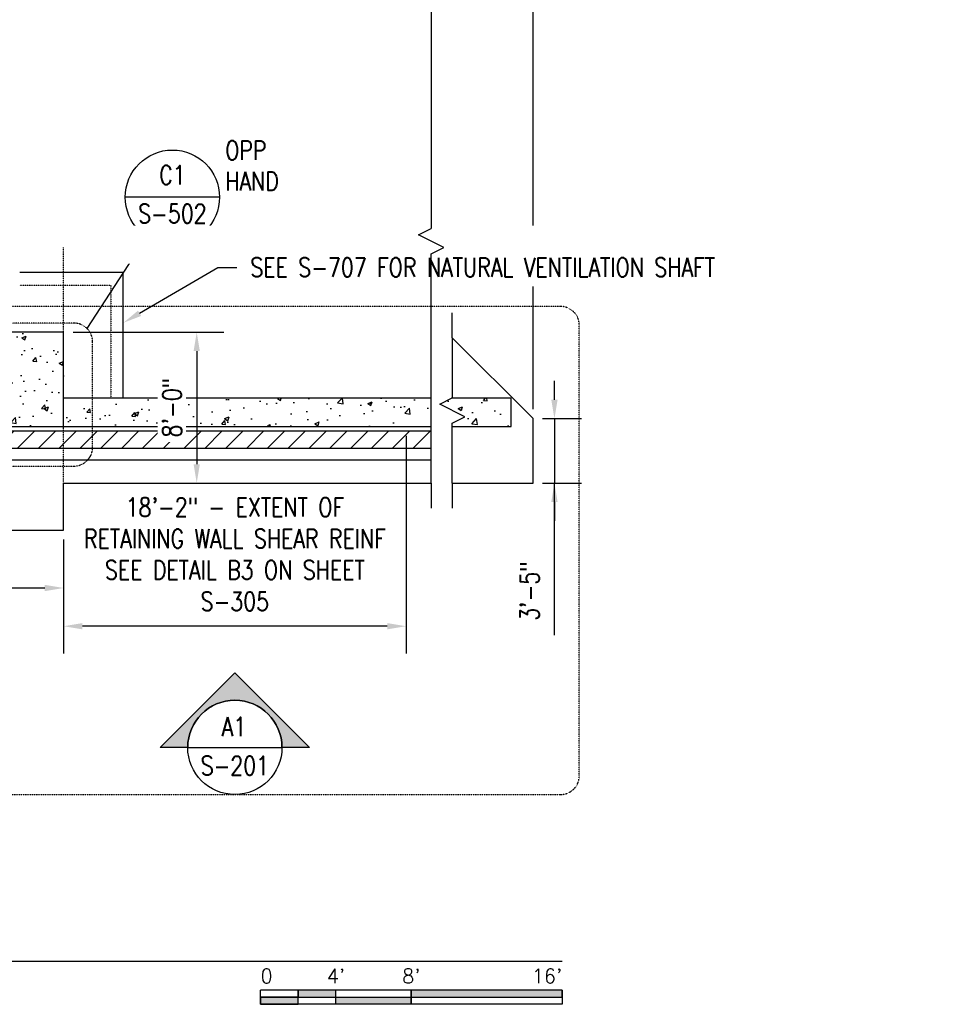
# Model space of a CAD drawing. Header units: inches. Extents: x -300 to 19841, y 463 to 1807.
# Tile 70 of 71: x 2173 to 2769, y 465 to 1092. Entities that reach past the tile are written whole.
import ezdxf
from ezdxf import colors
from ezdxf.entities.mleader import LeaderData, LeaderLine
from ezdxf.enums import TextEntityAlignment as Align
from ezdxf.math import Vec2, Vec3

# ---------------------------------------------------------------- set-up
doc = ezdxf.new("R2010")
doc.units = ezdxf.units.IN
doc.header["$MEASUREMENT"] = 0
for name, pattern in [('CENTER2', [1.125, 0.75, -0.125, 0.125, -0.125]), ('Dash', [0.25, 0.125, -0.125]), ('HIDDEN', [0.375, 0.25, -0.125])]:
    doc.linetypes.add(name, pattern=pattern)
for name, color, linetype in [('A-DETL-THIN', 1, 'Continuous'), ('A-FLOR', 173, 'Continuous'), ('A-FLOR-HDLN', 3, 'Dash'), ('A-WALL', 4, 'Continuous'), ('A-WALL-HDLN', 3, 'Dash'), ('A-WALL-PATT', 8, 'Continuous'), ('G-ANNO-REFR', 2, 'Continuous'), ('S-ANNO-DIMS', 1, 'Continuous'), ('S-ANNO-NOTE', 2, 'Continuous'), ('S-ANNO-SYMB', 2, 'Continuous'), ('S-ANNO-TEXT', 2, 'Continuous'), ('S-COLS', 53, 'Continuous'), ('S-DOOR-TRNCH', 173, 'Continuous'), ('S-GRID', 1, 'CENTER2')]:
    doc.layers.add(name, color=color, linetype=linetype)
doc.layers.add('S-DOOR-HTCH', color=9, linetype='Continuous', true_color=0x808080)
doc.layers.add('S-DOOR-OTLN', color=9, linetype='HIDDEN', true_color=0x808080)
doc.styles.add('AEC_COMN_TITLE', font='romans.shx', dxfattribs={"width": 0.8, "height": 0.1875})
doc.styles.add('Annotative', font='romans.shx', dxfattribs={"width": 0.8, "height": 0.125})
doc.styles.add('Arial', font='romans.shx', dxfattribs={"width": 0.8})
doc.styles.add('ROMANS', font='romans.shx', dxfattribs={"width": 0.8})
doc.dimstyles.new('Annotative', dxfattribs={"dimscale": 0, "dimtxt": 0.125, "dimasz": 0.125, "dimexe": 0.18, "dimexo": 0.0625, "dimgap": 0.09, "dimtad": 1, "dimdec": 3, "dimzin": 3, "dimdsep": 46, "dimlunit": 4, "dimtxsty": 'Annotative', "dimcen": 0.09, "dimclrt": 2, "dimazin": 2, "dimtfac": 1, "dimtdec": 3, "dimtmove": 1, "dimatfit": 3, "dimfxl": 1, "dimtfill": 1, "dimfrac": 2, "dimtolj": 1, "dimtzin": 0, "dimarcsym": 0})
pattern_1 = [(50, (0, 0), (28.6904, -2.51009), [3, -33]), (355, (0, 0), (-5.55005, 30.0877), [2.4, -26.4]), (100.4514, (2.39, -0.21), (23.14035, 27.5776), [2.5496, -28.0457]), (46.1842, (0, 8), (42.68965, -6.62077), [4.5, -49.5]), (96.6356, (3.557, 7.45), (37.3865, 38.96474), [3.8244, -42.06855]), (351.1842, (0, 8), (37.3865, 38.96474), [3.6, -39.6]), (21, (4, 6), (23.87628, -16.10476), [3, -33]), (326, (4, 6), (9.7326, 29.006), [2.4, -26.4]), (71.4514, (5.99, 4.658), (33.6089, 12.90125), [2.5496, -28.0457]), (37.5, (0, 0), (0.486394, 13.315754), [0, -26.08, 0, -26.8, 0, -26.5]), (7.5, (0, 0), (10.52278, 15.77647), [0, -15.28, 0, -25.48, 0, -10.1]), (327.5, (-8.92, 0), (21.352897, -0.902195), [0, -10, 0, -31.2, 0, -41.4]), (317.5, (-12.92, 0), (23.32745, 4.0042), [0, -13, 0, -20.72, 0, -29.4])]

# ---------------------------------------------------------------- blocks, each defined once
blk = doc.blocks.new('*D21')
at = {"layer": 'Defpoints', "color": 0, "transparency": 16777216}
for p in [(2499.94, 1640.2), (2419.08, 1121.21), (2499.94, 838.21)]:
    blk.add_point(p, dxfattribs=at)
at = {"layer": 'S-ANNO-DIMS', "color": 0, "lineweight": -2, "transparency": 16777216}
blk.add_line((2431.08, 1640.2), (2487.94, 1640.2), dxfattribs=at)
at = {"layer": 'S-ANNO-DIMS', "color": 0, "transparency": 16777216}
for points in [[(2431.08, 1642.2), (2431.08, 1638.2), (2419.08, 1640.2)], [(2487.94, 1642.2), (2487.94, 1638.2), (2499.94, 1640.2)]]:
    blk.add_solid(points, dxfattribs=at)
at = {"layer": 'S-ANNO-DIMS', "color": 2, "lineweight": -3, "transparency": 16777216, "char_height": 12, "width": 60.1647, "attachment_point": 5, "style": 'Annotative'}
for s, insert in [('\\A1;23\'-7"', (2459.51, 1655.99)), ('\\A1;\\P(NTS)', (2459.51, 1612.42))]:
    blk.add_mtext(s, dxfattribs=dict(at, insert=insert))
blk = doc.blocks.new('*D26')
at = {"layer": 'Defpoints', "color": 0, "transparency": 16777216}
for p in [(2499.94, 838.21), (2499.94, 797.21), (2513.56, 797.21)]:
    blk.add_point(p, dxfattribs=at)
at = {"layer": 'S-ANNO-DIMS', "color": 0, "lineweight": -2, "transparency": 16777216}
for p, q in [((2513.56, 850.21), (2513.56, 862.21)), ((2505.94, 838.21), (2530.84, 838.21)), ((2513.56, 838.21), (2513.56, 797.21)), ((2513.56, 838.21), (2513.56, 797.21)), ((2505.94, 797.21), (2530.84, 797.21)), ((2513.56, 700.33), (2513.56, 797.21)), ((2513.56, 785.21), (2513.56, 773.21))]:
    blk.add_line(p, q, dxfattribs=at)
at = {"layer": 'S-ANNO-DIMS', "color": 0, "transparency": 16777216}
for points in [[(2511.56, 850.21), (2515.56, 850.21), (2513.56, 838.21)], [(2511.56, 785.21), (2515.56, 785.21), (2513.56, 797.21)]]:
    blk.add_solid(points, dxfattribs=at)
at = {"layer": 'S-ANNO-DIMS', "color": 2, "lineweight": -3, "transparency": 16777216, "insert": (2497.78, 728.4), "char_height": 12, "attachment_point": 5, "rotation": 90, "style": 'Annotative', "bg_fill": 3, "box_fill_scale": 1.25, "bg_fill_color": 256, "bg_fill_true_color": 13158600, "bg_fill_transparency": 0}
blk.add_mtext('\\A1;3\'-5"', dxfattribs=at)
blk = doc.blocks.new('*D28')
at = {"layer": 'Defpoints', "color": 0, "transparency": 16777216}
for p in [(2499.94, 1746.76), (-299.92, 838.21), (2499.94, 838.21)]:
    blk.add_point(p, dxfattribs=at)
at = {"layer": 'S-ANNO-DIMS', "color": 0, "lineweight": -2, "transparency": 16777216}
for p, q in [((-299.92, 844.21), (-299.92, 1764.04)), ((2499.94, 844.21), (2499.94, 1764.04)), ((1192.08, 1746.76), (1198.08, 1755.76)), ((1198.08, 1755.76), (1204.08, 1737.76)), ((-287.92, 1746.76), (1192.08, 1746.76)), ((1204.08, 1737.76), (1210.08, 1746.76)), ((1210.08, 1746.76), (2487.94, 1746.76))]:
    blk.add_line(p, q, dxfattribs=at)
at = {"layer": 'S-ANNO-DIMS', "color": 0, "transparency": 16777216}
for points in [[(-287.92, 1748.76), (-287.92, 1744.76), (-299.92, 1746.76)], [(2487.94, 1748.76), (2487.94, 1744.76), (2499.94, 1746.76)]]:
    blk.add_solid(points, dxfattribs=at)
at = {"layer": 'S-ANNO-DIMS', "color": 2, "lineweight": -3, "transparency": 16777216, "insert": (1150.5, 1759.91), "char_height": 12, "width": 71.0179, "attachment_point": 5, "style": 'Annotative', "bg_fill": 3, "box_fill_scale": 1.25, "bg_fill_color": 256, "bg_fill_true_color": 13158600, "bg_fill_transparency": 0}
blk.add_mtext('\\A1;250\'-2"', dxfattribs=at)
blk = doc.blocks.new('*D33')
at = {"layer": 'Defpoints', "color": 0, "transparency": 16777216}
for p in [(2499.94, 1693.48), (2197.08, 1537.21), (2499.94, 838.21)]:
    blk.add_point(p, dxfattribs=at)
at = {"layer": 'S-ANNO-DIMS', "color": 0, "lineweight": -2, "transparency": 16777216}
for p, q in [((2388.49, 1693.48), (2394.49, 1702.48)), ((2394.49, 1702.48), (2400.49, 1684.48)), ((2209.08, 1693.48), (2388.49, 1693.48)), ((2400.49, 1684.48), (2406.49, 1693.48)), ((2406.49, 1693.48), (2487.94, 1693.48))]:
    blk.add_line(p, q, dxfattribs=at)
at = {"layer": 'S-ANNO-DIMS', "color": 0, "transparency": 16777216}
for points in [[(2209.08, 1695.48), (2209.08, 1691.48), (2197.08, 1693.48)], [(2487.94, 1695.48), (2487.94, 1691.48), (2499.94, 1693.48)]]:
    blk.add_solid(points, dxfattribs=at)
at = {"layer": 'S-ANNO-DIMS', "color": 2, "transparency": 16777216, "insert": (2348.51, 1709.27), "char_height": 12, "attachment_point": 5, "style": 'Annotative'}
blk.add_mtext('\\A1;42\'-1"', dxfattribs=at)
blk = doc.blocks.new('*U45')
at = {"lineweight": -3}
h = blk.add_hatch(color=256, dxfattribs=at)
edge = h.paths.add_edge_path()
edge.add_line((-0.3125, 0), (-0.4947, 0))
edge.add_line((-0.4947, 0), (0, 0.4947))
edge.add_line((0, 0.4947), (0.4947, 0))
edge.add_line((0.4947, 0), (0.3125, 0))
edge.add_arc((0, 0), 0.3125, 0, 180)
for p, q in [((0, 0.4947), (-0.4947, 0)), ((0.4947, 0), (0, 0.4947)), ((-0.3125, 0), (0.3125, 0))]:
    blk.add_line(p, q, dxfattribs=at)
at = {"lineweight": -3, "flags": 128}
blk.add_lwpolyline([(-0.3125, 0), (-0.4947, 0), (0, 0.4947), (0.4947, 0), (0.3125, 0, 1), (-0.3125, 0)], format="xyb", close=True, dxfattribs=at)
blk.add_lwpolyline([(-0.3125, 0.0156), (-0.3125, 0.0156)], dxfattribs=at)
blk.add_lwpolyline([(-0.3125, 0.0156), (-0.3125, 0.0156)], dxfattribs=at)
at = {"lineweight": -3}
blk.add_circle((0, 0), 0.3125, dxfattribs=at)
at = {"linetype": 'Continuous', "lineweight": -3, "style": 'Arial'}
blk.add_attdef('X#', text='', height=0.0938, dxfattribs=at).set_placement((0, 0.0469), align=Align.BOTTOM_CENTER)
blk.add_attdef('X-###', text='', height=0.0938, dxfattribs=at).set_placement((0, -0.0469), align=Align.TOP_CENTER)
blk = doc.blocks.new('Detail Callout AEC')
at = {"color": 0, "linetype": 'ByBlock', "lineweight": -3, "transparency": 16777216}
blk.add_line((0.25, 0), (-0.25, 0), dxfattribs=at)
blk.add_line((0.25, 0), (-0.25, 0), dxfattribs=at)
blk.add_circle((0, 0), 0.25, dxfattribs=at)
blk.add_circle((0, 0), 0.25, dxfattribs=at)
at = {"color": 0, "linetype": 'ByBlock', "lineweight": -3, "transparency": 16777216, "style": 'AEC_COMN_TITLE'}
for tag, p in [('VIEWNUMBER', (0, 0.0508)), ('VIEWNUMBER', (0, 0.0508)), ('SHEETNUMBER', (0, -0.1263)), ('SHEETNUMBER', (0, -0.1263))]:
    blk.add_attdef(tag, text='', height=0.0938, dxfattribs=at).set_placement(p, align=Align.CENTER)
blk = doc.blocks.new('*D47')
at = {"layer": 'Defpoints', "color": 0, "transparency": 16777216}
for p in [(2419.08, 833.21), (2201.08, 767.21), (2201.08, 706.06)]:
    blk.add_point(p, dxfattribs=at)
at = {"layer": 'S-ANNO-DIMS', "color": 0, "lineweight": -2, "transparency": 16777216}
for p, q in [((2419.08, 827.21), (2419.08, 688.78)), ((2201.08, 761.21), (2201.08, 688.78)), ((2407.08, 706.06), (2213.08, 706.06))]:
    blk.add_line(p, q, dxfattribs=at)
at = {"layer": 'S-ANNO-DIMS', "color": 0, "transparency": 16777216}
for points in [[(2213.08, 708.06), (2213.08, 704.06), (2201.08, 706.06)], [(2407.08, 708.06), (2407.08, 704.06), (2419.08, 706.06)]]:
    blk.add_solid(points, dxfattribs=at)
at = {"layer": 'S-ANNO-DIMS', "color": 2, "transparency": 16777216, "insert": (2310.08, 751.84), "char_height": 12, "width": 213.7833, "attachment_point": 5, "style": 'Annotative'}
blk.add_mtext('\\A1;18\'-2" - EXTENT OF RETAINING WALL SHEAR REINF SEE DETAIL B3 ON SHEET S-305', dxfattribs=at)
blk = doc.blocks.new('*U25')
for points in [[(-1.75, -0.2344), (-1.5, -0.2344), (-1.5, -0.1875), (-1.75, -0.1875)], [(-1, -0.2344), (0, -0.2344), (0, -0.1875), (-1, -0.1875)], [(-2, -0.2812), (-1.75, -0.2812), (-1.75, -0.2344), (-2, -0.2344)], [(-1.5, -0.2344), (-1, -0.2344), (-1, -0.2812), (-1.5, -0.2812)]]:
    blk.add_hatch(color=256).paths.add_polyline_path(points)
for p, q in [((0, -0.1875), (-2, -0.1875)), ((-2, -0.2812), (-2, -0.1875)), ((-1.75, -0.2812), (-1.75, -0.1875)), ((-1.5, -0.2812), (-1.5, -0.1875)), ((-1, -0.2812), (-1, -0.1885)), ((0, -0.1875), (0, -0.2812)), ((-2, -0.2344), (0, -0.2344)), ((0, -0.2812), (-2, -0.2812))]:
    blk.add_line(p, q)
at = {"flags": 128}
for points in [[(-1.75, -0.2344), (-1.5, -0.2344), (-1.5, -0.1875), (-1.75, -0.1875), (-1.75, -0.2344)], [(-1, -0.2344), (0, -0.2344), (0, -0.1875), (-1, -0.1875), (-1, -0.2344)], [(-2, -0.2812), (-1.75, -0.2812), (-1.75, -0.2344), (-2, -0.2344), (-2, -0.2812)], [(-1.5, -0.2344), (-1, -0.2344), (-1, -0.2812), (-1.5, -0.2812), (-1.5, -0.2344)]]:
    blk.add_lwpolyline(points, close=True, dxfattribs=at)
at = {"style": 'Arial'}
blk.add_text('0', height=0.0937, dxfattribs=at).set_placement((-2, -0.0937), align=Align.MIDDLE_LEFT)
for s, p in [("4'", (-1.5, -0.0937)), ("8'", (-1, -0.0937))]:
    blk.add_text(s, height=0.09375, dxfattribs=at).set_placement(p, align=Align.MIDDLE_CENTER)
blk.add_text("16'", height=0.09375, dxfattribs=at).set_placement((0, -0.0937), align=Align.MIDDLE_RIGHT)
blk = doc.blocks.new('*D53')
at = {"layer": 'Defpoints', "color": 0, "transparency": 16777216}
for p in [(2201.08, 893.21), (2201.08, 797.21), (2285.8, 797.21)]:
    blk.add_point(p, dxfattribs=at)
at = {"layer": 'S-ANNO-DIMS', "color": 0, "lineweight": -2, "transparency": 16777216}
for p, q in [((2207.08, 893.21), (2303.08, 893.21)), ((2285.8, 881.21), (2285.8, 809.21))]:
    blk.add_line(p, q, dxfattribs=at)
at = {"layer": 'S-ANNO-DIMS', "color": 0, "transparency": 16777216}
for points in [[(2283.8, 881.21), (2287.8, 881.21), (2285.8, 893.21)], [(2283.8, 809.21), (2287.8, 809.21), (2285.8, 797.21)]]:
    blk.add_solid(points, dxfattribs=at)
at = {"layer": 'S-ANNO-DIMS', "color": 2, "transparency": 16777216, "insert": (2270.02, 845.21), "char_height": 12, "attachment_point": 5, "rotation": 90, "style": 'Annotative', "bg_fill": 3, "box_fill_scale": 1.25, "bg_fill_color": 256, "bg_fill_true_color": 13158600, "bg_fill_transparency": 0}
blk.add_mtext('\\A1;8\'-0"', dxfattribs=at)
blk = doc.blocks.new('*U56')
for p, q in [((0.5, 1), (-0.5, -1)), ((1, 0), (0.5, 1)), ((-5.776, 0), (-7.776, 0)), ((-5.776, 0), (-1, 0)), ((-0.5, -1), (-1, 0)), ((5.776, 0), (1, 0)), ((5.776, 0), (7.776, 0))]:
    blk.add_line(p, q)
blk = doc.blocks.new('*U57')
for p, q in [((0.5, 1), (-0.5, -1)), ((1, 0), (0.5, 1)), ((-19.25, 0), (-21.25, 0)), ((-19.25, 0), (-1, 0)), ((-0.5, -1), (-1, 0)), ((19.25, 0), (1, 0)), ((19.25, 0), (21.25, 0))]:
    blk.add_line(p, q)
blk = doc.blocks.new('*D58')
at = {"layer": 'Defpoints', "color": 0, "transparency": 16777216}
for p in [(2153.08, 820.12), (2201.08, 767.21), (2153.08, 730.39)]:
    blk.add_point(p, dxfattribs=at)
at = {"layer": 'S-ANNO-DIMS', "color": 0, "lineweight": -2, "transparency": 16777216}
for p, q in [((2153.08, 814.12), (2153.08, 713.11)), ((2077.16, 730.39), (2153.08, 730.39)), ((2189.08, 730.39), (2165.08, 730.39))]:
    blk.add_line(p, q, dxfattribs=at)
at = {"layer": 'S-ANNO-DIMS', "color": 0, "transparency": 16777216}
for points in [[(2165.08, 732.39), (2165.08, 728.39), (2153.08, 730.39)], [(2189.08, 732.39), (2189.08, 728.39), (2201.08, 730.39)]]:
    blk.add_solid(points, dxfattribs=at)
at = {"layer": 'S-ANNO-DIMS', "color": 2, "transparency": 16777216, "insert": (2105.23, 756.17), "char_height": 12, "attachment_point": 5, "style": 'Annotative'}
blk.add_mtext('\\A1;4\'-0"\\PTYP', dxfattribs=at)
blk = doc.blocks.new('*U30')
at = {"linetype": 'Continuous', "lineweight": -3}
blk.add_line((1.125, 0.625), (29.5, 0.625), dxfattribs=at)
at = {"lineweight": -3, "style": 'Arial'}
blk.add_attdef('DRAWING_AREA_TITLE', text='', height=0.1875, dxfattribs=at).set_placement((1.3743, 0.6339), align=Align.BOTTOM_LEFT)
blk.add_attdef('X#', text='', height=0.1875, dxfattribs=at).set_placement((0.8125, 0.625), align=Align.MIDDLE_CENTER)
blk.add_attdef('SCALE:', text='', height=0.0938, dxfattribs=at).set_placement((1.3743, 0.5606), align=Align.TOP_LEFT)

msp = doc.modelspace()

# ---------------------------------------------------------------- hatches: boundary and pattern name
at = {"layer": 'A-WALL-PATT', "lineweight": -3}
h = msp.add_hatch(dxfattribs=at)
h.set_pattern_fill('AR-CONC', color=8, scale=4, style=0)
h.set_pattern_definition(pattern_1)
h.paths.add_polyline_path([(2201.0774, 893.2059), (2153.0774, 893.2059), (2153.0774, 830.2059), (2159.0774, 830.2059), (2159.0774, 833.2059), (2201.0774, 833.2059)])
h = msp.add_hatch(dxfattribs=at)
h.set_pattern_fill('AR-CONC', color=8, scale=4, style=0)
h.set_pattern_definition(pattern_1)
h.paths.add_polyline_path([(2435.0774, 833.2059), (2435.0774, 851.2059), (2201.0774, 851.2059), (2201.0774, 833.2059)])
h = msp.add_hatch(dxfattribs=at)
h.set_pattern_fill('AR-CONC', color=8, scale=4, style=0)
h.set_pattern_definition(pattern_1)
h.paths.add_polyline_path([(2485.9361, 851.2059), (2448.1045, 851.2059), (2440.5203, 847.4139), (2456.5203, 839.4139), (2448.5203, 835.4139), (2448.5203, 833.2059), (2485.9361, 833.2059)])
at = {"layer": 'S-DOOR-HTCH'}
h = msp.add_hatch(dxfattribs=at)
h.set_pattern_fill('ANSI31', color=256, scale=75)
h.paths.add_polyline_path([(2435.0774, 819.2059), (1789.9345, 819.2059), (1789.9345, 830.2059), (2435.0774, 830.2059)])

# ---------------------------------------------------------------- linework, layer by layer
at = {"layer": 'A-FLOR', "lineweight": -3}
for p, q in [((2499.9361, 838.2059), (2448.5203, 889.6218)), ((2499.9361, 797.2059), (2499.9361, 838.2059)), ((2201.0774, 797.2059), (2435.0774, 797.2059)), ((2201.0774, 767.2059), (2201.0774, 797.2059)), ((2448.5203, 797.2059), (2499.9361, 797.2059)), ((1443.0774, 767.2059), (2201.0774, 767.2059))]:
    msp.add_line(p, q, dxfattribs=at)
at = {"layer": 'A-FLOR-HDLN', "lineweight": -3}
for p, q in [((2201.0774, 947.2059), (201.0774, 947.2059)), ((2201.0774, 833.204), (2201.0774, 832.9579))]:
    msp.add_line(p, q, dxfattribs=at)
at = {"layer": 'A-WALL', "lineweight": -3}
for p, q in [((2435.0774, 851.2059), (2201.0774, 851.2059)), ((2485.9361, 851.2059), (2448.1045, 851.2059)), ((2485.9361, 833.2059), (2485.9361, 851.2059)), ((2201.0774, 833.2059), (2435.0774, 833.2059)), ((2448.5203, 833.2059), (2485.9361, 833.2059))]:
    msp.add_line(p, q, dxfattribs=at)
at = {"layer": 'S-ANNO-SYMB', "lineweight": -3}
msp.add_line((2216.021, 895.5233), (2253.9851, 954.0169), dxfattribs=at)
at = {"layer": 'S-ANNO-SYMB', "linetype": 'Dash', "lineweight": -3}
for points in [[(2529.3897, 610.9222), (2529.3897, 897.622, 0.41421356), (2517.3897, 909.622), (1189.5662, 909.622, 0.41421356), (1177.5662, 897.622), (1177.5662, 610.9222, 0.41421356), (1189.5662, 598.9222), (2517.3897, 598.9222, 0.41421356)], [(2138.1738, 807.971), (2207.5358, 807.971, 0.41421356), (2219.5358, 819.971), (2219.5358, 887.0381, 0.41421356), (2207.5358, 899.0381), (2138.1738, 899.0381, 0.41421356), (2126.1738, 887.0381), (2126.1738, 819.971, 0.41421356)]]:
    msp.add_lwpolyline(points, format="xyb", close=True, dxfattribs=at)
at = {"layer": 'S-DOOR-OTLN', "lineweight": -3}
msp.add_line((2435.0774, 811.7059), (1817.0774, 811.7059), dxfattribs=at)
at = {"layer": 'S-DOOR-TRNCH', "lineweight": -3}
for p, q in [((2435.0774, 830.2059), (1817.0774, 830.2059)), ((2435.0774, 819.2059), (1817.0774, 819.2059))]:
    msp.add_line(p, q, dxfattribs=at)
at = {"layer": 'S-GRID', "lineweight": -3}
msp.add_line((2201.0774, 893.2059), (-261.1174, 893.2059), dxfattribs=at)

# ---------------------------------------------------------------- block references
at = {"layer": 'S-ANNO-SYMB'}
ref = msp.add_blockref('*U45', (2310.0774, 628.9222), dxfattribs=dict(at, xscale=96, yscale=96, zscale=96))
ref.add_attrib('VIEWNUMBER', 'A1', (2301.6952, 636.1365), dxfattribs={"layer": '0', "color": 1, "linetype": 'ByBlock', "lineweight": -2, "transparency": 16777216, "height": 12, "style": 'ROMANS', "width": 0.796875})
ref.add_attrib('SHEETNUMBER', 'S-201', dxfattribs={"layer": '0', "color": 1, "linetype": 'ByBlock', "lineweight": -2, "transparency": 16777216, "height": 12, "style": 'ROMANS', "width": 0.796875}).set_placement((2310.0774, 623.2983), align=Align.TOP_CENTER)
at = {"layer": 'S-ANNO-SYMB', "xscale": 96.00000580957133, "yscale": 96.00000580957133, "zscale": 96.00000580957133}
for name, p in [('*U30', (-313.5726, 432.9114)), ('*U25', (2518.4276, 492.3961))]:
    msp.add_blockref(name, p, dxfattribs=at)

# ---------------------------------------------------------------- dimensions: what is measured, and where the dimension line sits
at = {"layer": 'S-ANNO-DIMS', "lineweight": -3}
dim = msp.add_linear_dim(base=(2499.9361, 1640.2036), p1=(2419.0774, 1121.2059), p2=(2499.9361, 838.2059), text='23\'-7"\\X\\P(NTS)', dimstyle='Annotative', override={"dimpost": '\\X', "dimse1": 1, "dimse2": 1, "dimsd1": 0, "dimsd2": 0, "dimtfill": 0}, dxfattribs=at)
dim.commit()
dim.dimension.update_dxf_attribs({"geometry": '*D21', "text_midpoint": (2459.5068, 1640.2036)})
at = {"layer": 'S-ANNO-DIMS'}
dim = msp.add_linear_dim(base=(2201.0774, 706.0595), p1=(2419.0774, 833.2127), p2=(2201.0774, 767.2059), text='18\'-2" - EXTENT OF RETAINING WALL SHEAR REINF SEE DETAIL B3 ON SHEET S-305', dimstyle='Annotative', override={"dimpost": '\\X', "dimtfill": 0}, dxfattribs=at)
dim.commit()
dim.dimension.update_dxf_attribs({"geometry": '*D47', "text_midpoint": (2310.0774, 706.0595), "dimtype": 160})

# ---------------------------------------------------------------- next in the draw order: dimensions: what is measured, and where the dimension line sits
at = {"layer": 'S-ANNO-DIMS', "lineweight": -3}
dim = msp.add_linear_dim(base=(2499.9361, 1746.7636), p1=(-299.9226, 838.2059), p2=(2499.9361, 838.2059), text='250\'-2"', dimstyle='Annotative', override={"dimgap": 0.0625, "dimpost": '\\X'}, dxfattribs=at)
dim.commit()
dim.dimension.update_dxf_attribs({"geometry": '*D28', "text_midpoint": (1150.5, 1746.7636), "dimtype": 160})

# ---------------------------------------------------------------- next in the draw order: block references
at = {"layer": 'G-ANNO-REFR', "lineweight": -3}
ref = msp.add_blockref('Detail Callout AEC', (2270.3176, 979.1813), dxfattribs=dict(at, xscale=119.9997600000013, yscale=119.9997600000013, zscale=119.9997600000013))
ref.add_attrib('VIEWNUMBER', 'C1', dxfattribs={"layer": 'S-ANNO-TEXT', "color": 1, "transparency": 16777216, "height": 12, "style": 'ROMANS', "width": 0.8}).set_placement((2270.3176, 983.6813), align=Align.BOTTOM_CENTER)
ref.add_attrib('SHEETNUMBER', 'S-502', dxfattribs={"layer": 'S-ANNO-TEXT', "color": 1, "transparency": 16777216, "height": 12, "style": 'ROMANS', "width": 0.8}).set_placement((2270.3176, 962.6714), align=Align.CENTER)

# ---------------------------------------------------------------- next in the draw order: texts
at = {"layer": 'S-ANNO-SYMB', "lineweight": -3, "insert": (2303.8955, 999.172), "char_height": 12, "width": 27.99874, "attachment_point": 4, "line_spacing_factor": 0.981704, "style": 'Annotative'}
msp.add_mtext('\\pxt3.2,6.4,9.6,12.8,16,19.2,22.4,25.6,28.8,32,35.2,38.4,41.6,44.8,48,51.2,54.4,57.6,60.8,64,67.2,70.4,73.6,76.8,80,83.2,86.4,89.6,92.8,96,99.2,102.4;OPP\\PHAND', dxfattribs=at)

# ---------------------------------------------------------------- next in the draw order: dimensions: what is measured, and where the dimension line sits
at = {"layer": 'S-ANNO-DIMS'}
dim = msp.add_linear_dim(base=(2499.9361, 1693.4836), p1=(2197.0774, 1537.2059), p2=(2499.9361, 838.2059), text='42\'-1"', dimstyle='Annotative', override={"dimpost": '\\X', "dimse1": 1, "dimse2": 1, "dimtfill": 0}, dxfattribs=at)
dim.commit()
dim.dimension.update_dxf_attribs({"geometry": '*D33', "text_midpoint": (2348.5068, 1693.4836), "dimtype": 160})

# ---------------------------------------------------------------- next in the draw order: dimensions: what is measured, and where the dimension line sits
dim = msp.add_linear_dim(base=(2285.7992, 797.2059), p1=(2201.0774, 893.2059), p2=(2201.0774, 797.2059), angle=90, dimstyle='Annotative', override={"dimpost": '\\X', "dimse2": 1}, dxfattribs=at)
dim.commit()
dim.dimension.update_dxf_attribs({"geometry": '*D53', "text_midpoint": (2270.0164, 845.2059)})
at = {"layer": 'S-ANNO-DIMS', "lineweight": -3}
dim = msp.add_linear_dim(base=(2513.561, 797.2059), p1=(2499.9361, 838.2059), p2=(2499.9361, 797.2059), angle=90, dimstyle='Annotative', override={"dimpost": '\\X'}, dxfattribs=at)
dim.commit()
dim.dimension.update_dxf_attribs({"geometry": '*D26', "text_midpoint": (2529.0465, 728.3995), "dimtype": 160})

# ---------------------------------------------------------------- next in the draw order: leaders
at = {"layer": 'S-ANNO-NOTE', "lineweight": -3}
ml = msp.add_multileader_mtext('Standard', dxfattribs=at)
ml.set_content('SEE S-707 FOR NATURAL VENTILATION SHAFT', color=256, style='Annotative')
ml.set_leader_properties(color=1)
ml.build(insert=Vec2(0, 0))
ml.multileader.update_dxf_attribs({"text_right_attachment_type": 3, "dogleg_length": 0.125, "arrow_head_size": 12, "scale": 96})
ctx = ml.context
ctx.base_point, ctx.scale, ctx.char_height, ctx.arrow_head_size, ctx.landing_gap_size, ctx.plane_origin = Vec3(2311.322, 934.5), 96, 12, 12, 8.64, Vec3(2588.793, 949.1506)
ctx.right_attachment = 3
notes = []
notes.append((ctx, [(1, (1, 1, 0), (2299.322, 934.5), (1, 0), 12, [(0, [(2239.0774, 899.2059)], 0, [])])]))
ctx.mtext.insert, ctx.mtext.width, ctx.mtext.defined_height, ctx.mtext.flow_direction = Vec3(2319.962, 940.5), 98.500002, 40, 5
ctx.mtext.has_bg_fill, ctx.mtext.bg_color, ctx.mtext.bg_scale_factor, ctx.mtext.bg_transparency, ctx.mtext.use_window_bg_color = 1, -1027028792, 1.5, 0, 1
for ctx, leaders in notes:
    for number, flags, end, landing, length, lines in leaders:
        leader = LeaderData()
        leader.index, (leader.has_last_leader_line, leader.has_dogleg_vector, leader.attachment_direction) = number, flags
        leader.last_leader_point, leader.dogleg_vector, leader.dogleg_length = Vec3(end), Vec3(landing), length
        for number, points, colour, breaks in lines:
            line = LeaderLine()
            line.index, line.vertices, line.color, line.breaks = number, Vec3.list(points), colors.encode_raw_color(colour), breaks
            leader.lines.append(line)
        ctx.leaders.append(leader)

# ---------------------------------------------------------------- next in the draw order: dimensions: what is measured, and where the dimension line sits
at = {"layer": 'S-ANNO-DIMS'}
dim = msp.add_linear_dim(base=(2153.0774, 730.3881), p1=(2201.0774, 767.2059), p2=(2153.0774, 820.1184), text='<>\\PTYP', dimstyle='Annotative', override={"dimpost": '\\X', "dimse1": 1, "dimtfill": 0}, dxfattribs=at)
dim.commit()
dim.dimension.update_dxf_attribs({"geometry": '*D58', "text_midpoint": (2105.233, 730.3881), "dimtype": 160})

# ---------------------------------------------------------------- next in the draw order: leaders
at = {"layer": 'S-ANNO-NOTE', "lineweight": -3}
ml = msp.add_multileader_mtext('Standard', dxfattribs=at)
ml.set_content('SEE S-707 FOR NATURAL VENTILATION SHAFT', color=256, style='Annotative')
ml.set_leader_properties(color=1)
ml.build(insert=Vec2(0, 0))
ml.multileader.update_dxf_attribs({"text_right_attachment_type": 3, "dogleg_length": 0.125, "arrow_head_size": 12, "scale": 96})
ctx = ml.context
ctx.base_point, ctx.scale, ctx.char_height, ctx.arrow_head_size, ctx.landing_gap_size, ctx.plane_origin = Vec3(-113.2221, 1016.2557), 96, 12, 12, 8.64, Vec3(257.7156, 1000.6506)
ctx.right_attachment = 3
notes = []
notes.append((ctx, [(0, (1, 1, 0), (68.2865, 976.2557), (-1, 0), 12, [(0, [(163.0774, 907.2059)], 0, [])])]))
ctx.mtext.insert, ctx.mtext.width, ctx.mtext.defined_height, ctx.mtext.flow_direction = Vec3(-104.5821, 1022.2557), 181.730999, 21, 5
for ctx, leaders in notes:
    for number, flags, end, landing, length, lines in leaders:
        leader = LeaderData()
        leader.index, (leader.has_last_leader_line, leader.has_dogleg_vector, leader.attachment_direction) = number, flags
        leader.last_leader_point, leader.dogleg_vector, leader.dogleg_length = Vec3(end), Vec3(landing), length
        for number, points, colour, breaks in lines:
            line = LeaderLine()
            line.index, line.vertices, line.color, line.breaks = number, Vec3.list(points), colors.encode_raw_color(colour), breaks
            leader.lines.append(line)
        ctx.leaders.append(leader)

# ---------------------------------------------------------------- next in the draw order: leaders
ml = msp.add_multileader_mtext('Standard', dxfattribs=at)
ml.set_content('INDICATES INSIDE FACE OF PILASTER', color=256, style='Annotative')
ml.set_leader_properties(color=1)
ml.build(insert=Vec2(0, 0))
ml.multileader.update_dxf_attribs({"text_right_attachment_type": 3, "dogleg_length": 0.125, "arrow_head_size": 12, "scale": 96})
ctx = ml.context
ctx.base_point, ctx.scale, ctx.char_height, ctx.arrow_head_size, ctx.landing_gap_size, ctx.plane_origin = Vec3(-144.627, 948.9423), 96, 12, 12, 8.64, Vec3(220.5313, 921.55)
ctx.right_attachment = 3
notes = []
notes.append((ctx, [(0, (1, 1, 0), (17.6816, 928.9423), (-1, 0), 12, [(0, [(48.2556, 893.2059)], 0, [])])]))
ctx.mtext.insert, ctx.mtext.width, ctx.mtext.defined_height, ctx.mtext.flow_direction = Vec3(-135.987, 954.9423), 143.997218, 21, 5
ctx.mtext.has_bg_fill, ctx.mtext.bg_color, ctx.mtext.bg_scale_factor, ctx.mtext.bg_transparency, ctx.mtext.use_window_bg_color = 1, -1027028792, 1.5, 0, 1
for ctx, leaders in notes:
    for number, flags, end, landing, length, lines in leaders:
        leader = LeaderData()
        leader.index, (leader.has_last_leader_line, leader.has_dogleg_vector, leader.attachment_direction) = number, flags
        leader.last_leader_point, leader.dogleg_vector, leader.dogleg_length = Vec3(end), Vec3(landing), length
        for number, points, colour, breaks in lines:
            line = LeaderLine()
            line.index, line.vertices, line.color, line.breaks = number, Vec3.list(points), colors.encode_raw_color(colour), breaks
            leader.lines.append(line)
        ctx.leaders.append(leader)

# ---------------------------------------------------------------- next in the draw order: linework, layer by layer
at = {"layer": 'A-FLOR-HDLN'}
msp.add_line((2201.0774, 797.2059), (2201.0774, 947.2059), dxfattribs=at)
at = {"layer": 'A-WALL', "lineweight": -3}
for p, q in [((2239.0774, 931.2059), (2173.1292, 931.2059)), ((2239.0774, 851.2059), (2239.0774, 931.2059))]:
    msp.add_line(p, q, dxfattribs=at)
at = {"layer": 'A-WALL-HDLN', "lineweight": -3}
for p, q in [((2173.1087, 923.2059), (2231.0774, 923.2059)), ((2231.0774, 923.2059), (2231.0774, 851.2059))]:
    msp.add_line(p, q, dxfattribs=at)
at = {"layer": 'S-COLS', "lineweight": -3}
msp.add_lwpolyline([(2153.0774, 830.2059), (2159.0774, 830.2059), (2159.0774, 833.2059), (2201.0774, 833.2059), (2201.0774, 893.2059), (2153.0774, 893.2059)], close=True, dxfattribs=at)

# ---------------------------------------------------------------- next in the draw order: block references
at = {"layer": 'A-DETL-THIN', "xscale": 8, "yscale": 8, "zscale": 8, "rotation": 270}
for name, p in [('*U57', (2435.0774, 951.2059)), ('*U56', (2448.5203, 843.4139))]:
    msp.add_blockref(name, p, dxfattribs=at)

doc.saveas('drawing.dxf')
